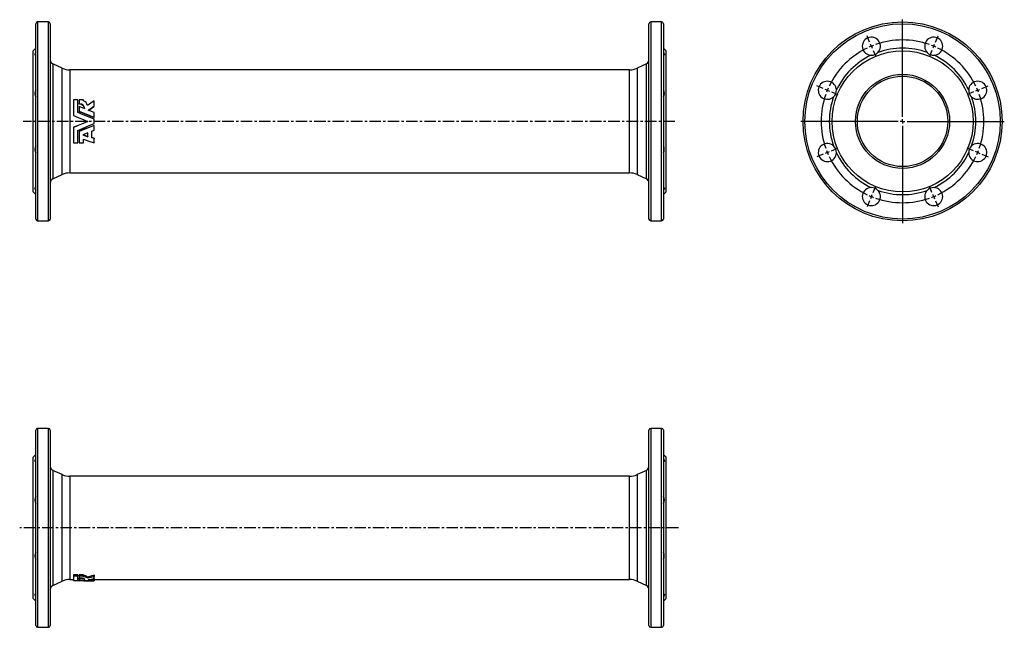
# Model space of a CAD drawing. Extents: x 54 to 1143, y 79 to 751.
import ezdxf

# ---------------------------------------------------------------- set-up
doc = ezdxf.new("R2010")
doc.units = 0
doc.linetypes.add('CENTERX2', pattern=[20.32, 12.7, -2.54, 2.54, -2.54])
doc.layers.get('0').update_dxf_attribs({"linetype": 'CONTINUOUS'})
doc.layers.add('FORMAT', color=7, linetype='CONTINUOUS')

# ---------------------------------------------------------------- blocks, each defined once
blk = doc.blocks.new('SW_CENTERMARKSYMBOL_0')
at = {"layer": 'FORMAT', "color": 0}
for p, q in [((0, 5), (0, 112.5)), ((-5, 0), (-112.5, 0)), ((0, 0), (-2.5, 0)), ((0, 0), (0, 2.5)), ((0, 0), (0, -2.5)), ((0, 0), (2.5, 0)), ((5, 0), (112.5, 0)), ((0, -5), (0, -112.5))]:
    blk.add_line(p, q, dxfattribs=at)
blk = doc.blocks.new('SW_CENTERMARKSYMBOL_1')
at = {"layer": 'FORMAT', "color": 0}
for p, q in [((-1.9, 4.6), (-4.8, 11.5)), ((70.8, 4.6), (73.7, 11.5)), ((0, 0), (-1, 2.3)), ((0, 0), (1, -2.3)), ((34.4, -78.1), (34.4, 2.5)), ((68.9, 0), (67.9, -2.3)), ((68.9, 0), (69.8, 2.3)), ((1.9, -4.6), (4.8, -11.5)), ((67, -4.6), (64.1, -11.5)), ((-53.3, -46.8), (-60.3, -43.9)), ((-48.7, -48.7), (-51, -47.8)), ((-48.7, -48.7), (-46.4, -49.7)), ((-44.1, -50.6), (-37.2, -53.5)), ((113, -50.6), (106, -53.5)), ((117.6, -48.7), (115.3, -49.7)), ((117.6, -48.7), (119.9, -47.8)), ((122.2, -46.8), (129.1, -43.9)), ((29.4, -83.1), (-51.2, -83.1)), ((34.4, -83.1), (31.9, -83.1)), ((34.4, -83.1), (34.4, -80.6)), ((34.4, -83.1), (34.4, -85.6)), ((34.4, -83.1), (36.9, -83.1)), ((39.4, -83.1), (120.1, -83.1)), ((34.4, -88.1), (34.4, -168.8)), ((-53.3, -119.5), (-60.3, -122.4)), ((-48.7, -117.6), (-51, -118.5)), ((-48.7, -117.6), (-46.4, -116.6)), ((-44.1, -115.7), (-37.2, -112.8)), ((113, -115.7), (106, -112.8)), ((117.6, -117.6), (115.3, -116.6)), ((117.6, -117.6), (119.9, -118.5)), ((122.2, -119.5), (129.1, -122.4)), ((1.9, -161.7), (4.8, -154.7)), ((67, -161.7), (64.1, -154.7)), ((-1.9, -170.9), (-4.8, -177.8)), ((0, -166.3), (-1, -168.6)), ((0, -166.3), (1, -164)), ((68.9, -166.3), (67.9, -164)), ((68.9, -166.3), (69.8, -168.6)), ((70.8, -170.9), (73.7, -177.8))]:
    blk.add_line(p, q, dxfattribs=at)
for start, end in [(112.5, 114.0915), (110.9085, 112.5), (70.6831, 109.3169), (67.5, 69.0915), (65.9085, 67.5), (115.6831, 154.3169), (25.6831, 64.3169), (160.6831, 199.3169), (157.5, 159.0915), (155.9085, 157.5), (22.5, 24.0915), (20.9085, 22.5), (340.6831, 19.3169), (200.9085, 202.5), (202.5, 204.0915), (335.9085, 337.5), (337.5, 339.0915), (205.6831, 244.3169), (295.6831, 334.3169), (245.9085, 247.5), (247.5, 249.0915), (250.6831, 289.3169), (290.9085, 292.5), (292.5, 294.0915)]:
    blk.add_arc((34.4, -83.1), 90, start, end, dxfattribs=at)

msp = doc.modelspace()

# ---------------------------------------------------------------- linework, layer by layer
at = {"color": 7, "linetype": 'CONTINUOUS'}
for p, q in [((72.2, 530.9), (72.2, 746.9)), ((86.2, 748.9), (74.2, 748.9)), ((88.2, 746.9), (88.2, 638.9)), ((750.2, 530.9), (750.2, 746.9)), ((764.2, 748.9), (752.2, 748.9)), ((766.2, 746.9), (766.2, 638.9)), ((72.2, 719.9), (69.2, 716.9)), ((769.2, 716.9), (766.2, 719.9)), ((69.2, 638.9), (69.2, 716.9)), ((769.2, 638.9), (769.2, 716.9)), ((101.3, 697.7), (91.1, 702.5)), ((747.3, 702.5), (737, 697.7)), ((728.6, 695.9), (109.8, 695.9)), ((118.5, 662.8), (113.8, 662.8)), ((118.5, 662.2), (118.5, 662.8)), ((124.9, 662.8), (120.3, 662.8)), ((126.3, 652.8), (120.3, 655.2)), ((124.9, 661.5), (124.9, 662.8)), ((124.9, 662.2), (124.9, 662.8)), ((124.9, 661.5), (124.9, 662.2)), ((136.6, 661.1), (136.6, 661.7)), ((136.6, 655.5), (136.6, 656)), ((113.8, 645.4), (113.8, 645.5)), ((120.3, 649.8), (120.3, 650.1)), ((136.6, 648.6), (130.2, 651.2)), ((136.6, 648.3), (136.6, 648.6)), ((136.6, 643.2), (136.6, 643.3)), ((69.2, 560.9), (69.2, 638.9)), ((88.2, 638.9), (88.2, 530.9)), ((113.8, 632.4), (113.8, 632.2)), ((136.6, 634.5), (136.6, 634.4)), ((766.2, 638.9), (766.2, 530.9)), ((769.2, 560.9), (769.2, 638.9)), ((120.3, 627.9), (120.3, 627.7)), ((129.8, 626.4), (124.1, 624.1)), ((124.1, 624.1), (129.8, 621.9)), ((124.6, 624.2), (129.8, 622.3)), ((129.8, 622.3), (129.8, 621.9)), ((134.1, 628.1), (136.6, 629.2)), ((136.6, 620.3), (134.1, 621.2)), ((136.6, 619.8), (134.1, 620.7)), ((113.8, 615.6), (113.8, 615)), ((113.8, 615), (118.5, 615)), ((120.3, 615.6), (120.3, 615)), ((120.3, 615), (124.9, 615)), ((136.6, 620.3), (136.6, 619.8)), ((91.1, 575.2), (101.3, 580)), ((109.8, 581.9), (728.6, 581.9)), ((737, 580), (747.3, 575.2)), ((69.2, 560.9), (72.2, 557.9)), ((766.2, 557.9), (769.2, 560.9)), ((74.2, 528.9), (86.2, 528.9)), ((752.2, 528.9), (764.2, 528.9)), ((72.2, 81.3), (72.2, 297.3)), ((86.2, 299.3), (74.2, 299.3)), ((88.2, 297.3), (88.2, 81.3)), ((750.2, 81.3), (750.2, 297.3)), ((764.2, 299.3), (752.2, 299.3)), ((766.2, 297.3), (766.2, 81.3)), ((72.2, 270.3), (69.2, 267.3)), ((69.2, 111.3), (69.2, 267.3)), ((769.2, 267.3), (766.2, 270.3)), ((769.2, 111.3), (769.2, 267.3)), ((101.3, 248.2), (91.1, 252.9)), ((747.3, 252.9), (737, 248.2)), ((728.6, 246.3), (109.8, 246.3)), ((109.8, 132.3), (113.8, 132.3)), ((118.5, 137.3), (113.8, 137.3)), ((113.8, 137.3), (113.8, 135.9)), ((118.5, 135.9), (113.8, 135.9)), ((113.8, 132.7), (113.8, 131.2)), ((113.8, 132.3), (113.8, 131.2)), ((118.5, 137.3), (118.5, 135.9)), ((120.3, 133), (118.5, 133.1)), ((124.9, 137.3), (120.3, 137.3)), ((120.3, 137.3), (120.3, 135.9)), ((124.9, 135.9), (120.3, 135.9)), ((120.3, 134.6), (120.3, 133.1)), ((120.3, 133.3), (120.3, 131.9)), ((126.3, 132.5), (120.3, 133.1)), ((124.9, 137.3), (124.9, 135.9)), ((124.9, 135.3), (124.9, 135.9)), ((129.4, 134.9), (129.4, 133.5)), ((129.8, 130.8), (136.6, 130.8)), ((136.6, 131.6), (130.2, 132.1)), ((136.6, 133.1), (135.7, 133.2)), ((136.6, 136.8), (136.6, 135.4)), ((136.6, 133.1), (136.6, 131.6)), ((136.6, 132.3), (728.6, 132.3)), ((136.6, 131), (136.6, 130.8)), ((136.6, 130.8), (136.6, 130.8)), ((91.1, 125.6), (101.3, 130.4)), ((737, 130.4), (747.3, 125.6)), ((69.2, 111.3), (72.2, 108.3)), ((766.2, 108.3), (769.2, 111.3)), ((74.2, 79.3), (86.2, 79.3)), ((752.2, 79.3), (764.2, 79.3))]:
    msp.add_line(p, q, dxfattribs=at)
at = {"color": 8, "linetype": 'CONTINUOUS'}
for p, q in [((74.2, 748.9), (74.2, 528.9)), ((86.2, 638.9), (86.2, 748.9)), ((752.2, 748.9), (752.2, 528.9)), ((764.2, 638.9), (764.2, 748.9)), ((91.1, 702.5), (91.1, 638.9)), ((101.3, 638.9), (101.3, 697.7)), ((737, 697.7), (737, 580)), ((747.3, 575.2), (747.3, 702.5)), ((109.8, 695.9), (109.8, 638.9)), ((728.6, 638.9), (728.6, 695.9)), ((86.2, 528.9), (86.2, 638.9)), ((91.1, 638.9), (91.1, 575.2)), ((101.3, 580), (101.3, 638.9)), ((109.8, 638.9), (109.8, 581.9)), ((728.6, 581.9), (728.6, 638.9)), ((764.2, 528.9), (764.2, 638.9)), ((74.2, 299.3), (74.2, 79.3)), ((86.2, 79.3), (86.2, 299.3)), ((752.2, 299.3), (752.2, 79.3)), ((764.2, 79.3), (764.2, 299.3)), ((91.1, 252.9), (91.1, 125.6)), ((747.3, 125.6), (747.3, 252.9)), ((101.3, 130.4), (101.3, 248.2)), ((109.8, 246.3), (109.8, 132.3)), ((728.6, 132.3), (728.6, 246.3)), ((737, 248.2), (737, 130.4))]:
    msp.add_line(p, q, dxfattribs=at)
at = {"color": 7, "linetype": 'CONTINUOUS', "flags": 128}
for points in [[(72.2, 715.2), (71.8, 714.7), (71.6, 714.2), (71.4, 713.7), (71.2, 713.3), (71.2, 712.9), (71.2, 712.6), (71.3, 712.4), (71.4, 712.2), (71.6, 712.1), (71.9, 712), (72.2, 712)], [(766.2, 715.2), (766.5, 714.7), (766.7, 714.2), (767, 713.7), (767.1, 713.3), (767.2, 712.9), (767.2, 712.6), (767.1, 712.4), (766.9, 712.2), (766.7, 712.1), (766.5, 712), (766.2, 712)], [(113.8, 662.8), (113.8, 660.4), (113.8, 658), (113.8, 655.6), (113.8, 653.1), (113.8, 650.6), (113.8, 648.1), (113.8, 645.5)], [(118.5, 648.8), (118.5, 651.2), (118.5, 653.6), (118.5, 655.9), (118.5, 658.3), (118.5, 660.5), (118.5, 662.8)], [(118.5, 648.8), (118.5, 651.4), (118.5, 654.1), (118.5, 656.9), (118.5, 659.5), (118.5, 662.2)], [(120.3, 662.8), (120.3, 660.6), (120.3, 658.4)], [(120.3, 657.9), (120.3, 658), (120.3, 658.2), (120.3, 658.4)], [(120.3, 655.2), (120.3, 652.6), (120.3, 650.1)], [(136.6, 661.7), (133, 659.1), (129.4, 656.4)], [(130.2, 651.2), (133.4, 653.6), (136.6, 656)], [(130.5, 651.1), (133.4, 653.2), (136.6, 655.5)], [(136.6, 656), (136.6, 657.9), (136.6, 659.8), (136.6, 661.7)], [(136.6, 655.5), (136.6, 657.4), (136.6, 659.3), (136.6, 661.1)], [(113.8, 645.5), (119.1, 643.3), (124.4, 641.1), (129.8, 638.9)], [(113.8, 645.4), (119.1, 643.2), (124.4, 641), (129.8, 638.9)], [(136.6, 641.3), (130.6, 643.8), (124.5, 646.3), (118.5, 648.8)], [(120.3, 650.1), (125.8, 647.8), (131.2, 645.6), (136.6, 643.3)], [(120.3, 649.8), (125.8, 647.6), (131.2, 645.4), (136.6, 643.2)], [(136.6, 643.3), (136.6, 646), (136.6, 648.6)], [(136.6, 643.2), (136.6, 644.9), (136.6, 646.6), (136.6, 648.3)], [(129.8, 638.9), (124.4, 636.6), (119.1, 634.4), (113.8, 632.2)], [(129.8, 638.9), (124.4, 636.7), (119.1, 634.5), (113.8, 632.4)], [(113.8, 632.4), (113.8, 629.9), (113.8, 627.4), (113.8, 625), (113.8, 622.6), (113.8, 620.2), (113.8, 617.9), (113.8, 615.6)], [(113.8, 632.2), (113.8, 629.7), (113.8, 627.1), (113.8, 624.6), (113.8, 622.2), (113.8, 619.7), (113.8, 617.3), (113.8, 615)], [(118.5, 628.9), (124.5, 631.4), (130.6, 633.9), (136.6, 636.4)], [(136.6, 634.5), (131.2, 632.3), (125.8, 630.1), (120.3, 627.9)], [(136.6, 634.4), (131.2, 632.1), (125.8, 629.9), (120.3, 627.7)], [(136.6, 636.4), (136.6, 638.9), (136.6, 641.3)], [(136.6, 629.2), (136.6, 631.8), (136.6, 634.4)], [(118.5, 615), (118.5, 617.2), (118.5, 619.5), (118.5, 621.8), (118.5, 624.1), (118.5, 626.5), (118.5, 628.9)], [(120.3, 627.9), (120.3, 625.4), (120.3, 622.9), (120.3, 620.4), (120.3, 618), (120.3, 615.6)], [(120.3, 627.7), (120.3, 625), (120.3, 622.5), (120.3, 619.9), (120.3, 617.4), (120.3, 615)], [(129.8, 621.9), (129.8, 623.4), (129.8, 624.9), (129.8, 626.4)], [(129.8, 622.3), (129.8, 623.8), (129.8, 625.2), (129.8, 626.4)], [(134.1, 620.7), (134.1, 623.2), (134.1, 625.6), (134.1, 628.1)], [(124.9, 615), (124.9, 617.1), (124.9, 619.2)], [(124.9, 619.2), (130.8, 617.1), (136.6, 615)], [(136.6, 615), (136.6, 617.4), (136.6, 619.8)], [(72.2, 565.7), (71.8, 565.7), (71.6, 565.6), (71.4, 565.5), (71.2, 565.3), (71.2, 565.1), (71.2, 564.7), (71.3, 564.4), (71.4, 564), (71.6, 563.6), (71.9, 563.1), (72.2, 562.5)], [(766.2, 565.7), (766.5, 565.7), (766.7, 565.6), (767, 565.5), (767.1, 565.3), (767.2, 565.1), (767.2, 564.7), (767.1, 564.4), (766.9, 564), (766.7, 563.6), (766.5, 563.1), (766.2, 562.5)], [(72.2, 265.6), (71.8, 265.1), (71.6, 264.6), (71.4, 264.1), (71.2, 263.7), (71.2, 263.3), (71.2, 263), (71.3, 262.8), (71.4, 262.6), (71.6, 262.5), (71.9, 262.4), (72.2, 262.4)], [(766.2, 265.6), (766.5, 265.1), (766.7, 264.6), (767, 264.1), (767.1, 263.7), (767.2, 263.3), (767.2, 263), (767.1, 262.8), (766.9, 262.6), (766.7, 262.5), (766.5, 262.4), (766.2, 262.4)], [(113.8, 137.3), (113.8, 136.3), (113.8, 135.4), (113.8, 134.7), (113.8, 134), (113.8, 133.4), (113.8, 133), (113.8, 132.7)], [(113.8, 135.9), (113.8, 134.9), (113.8, 134), (113.8, 133.2), (113.8, 132.5), (113.8, 132), (113.8, 131.5), (113.8, 131.2)], [(113.8, 131.2), (113.8, 131.5), (113.8, 132), (113.8, 132.3)], [(118.5, 131.6), (118.5, 132.1), (118.5, 132.7), (118.5, 133.3), (118.5, 134.1), (118.5, 135), (118.5, 135.9)], [(120.3, 137.3), (120.3, 136.7), (120.3, 136.1), (120.3, 135.6)], [(120.3, 135.9), (120.3, 135), (120.3, 134.2)], [(120.3, 135.6), (120.3, 135.2), (120.3, 134.9), (120.3, 134.2)], [(120.3, 134.6), (120.3, 134.1), (120.3, 133.7), (120.3, 133.3)], [(120.3, 134.2), (121.1, 134.1), (121.9, 134.1), (122.7, 134), (123.3, 133.9), (123.8, 133.8), (124.3, 133.6), (124.8, 133.5), (125.2, 133.3), (125.5, 133.2), (125.8, 133), (126, 132.8), (126.2, 132.7), (126.3, 132.5)], [(120.3, 133.1), (120.3, 132.4), (120.3, 131.9)], [(136.6, 136.8), (133, 135.8), (129.4, 134.9)], [(136.6, 135.4), (133, 134.4), (129.4, 133.5)], [(130.2, 132.1), (133.4, 132.7), (136.6, 133.3)], [(136.6, 133.3), (136.6, 134), (136.6, 134.7), (136.6, 135.4)], [(136.6, 131), (136.6, 131.2), (136.6, 131.6)], [(72.2, 116.1), (71.8, 116.1), (71.6, 116.1), (71.4, 115.9), (71.2, 115.8), (71.2, 115.5), (71.2, 115.2), (71.3, 114.8), (71.4, 114.4), (71.6, 114), (71.9, 113.5), (72.2, 113)], [(766.2, 116.1), (766.5, 116.1), (766.7, 116.1), (767, 115.9), (767.1, 115.8), (767.2, 115.5), (767.2, 115.2), (767.1, 114.8), (766.9, 114.4), (766.7, 114), (766.5, 113.5), (766.2, 113)]]:
    msp.add_lwpolyline(points, dxfattribs=at)
at = {"color": 7, "linetype": 'CONTINUOUS'}
for radius in [110, 78, 52, 50]:
    msp.add_circle((1030.6, 638.9), radius, dxfattribs=at)
at = {"color": 8, "linetype": 'CONTINUOUS'}
msp.add_circle((1030.6, 638.9), 108, dxfattribs=at)
at = {"color": 7, "linetype": 'CONTINUOUS'}
for centre, radius, start, end in [((74.2, 746.9), 2, 90, 180), ((86.2, 746.9), 2, 0, 90), ((752.2, 746.9), 2, 90, 180), ((764.2, 746.9), 2, 0, 90), ((996.1, 722), 10, 316.9178, 268.0822), ((1065, 722), 10, 271.9178, 223.0822), ((1030.6, 638.9), 81, 70.4254, 109.5746), ((1030.6, 638.9), 81, 115.4254, 154.5746), ((996.1, 722), 10, 268.0823, 316.9176), ((1065, 722), 10, 223.0823, 271.9178), ((1030.6, 638.9), 81, 25.4254, 64.5746), ((93.2, 707), 5, 180, 245), ((109.8, 715.9), 20, 245, 270), ((728.6, 715.9), 20, 270, 295), ((745.2, 707), 5, 295, 0), ((947.4, 673.3), 10, 1.9178, 313.0822), ((1113.7, 673.3), 10, 226.9178, 178.0822), ((78.8, 669.8), 7.67, 150.1468, 209.8532), ((759.5, 669.8), 7.67, 330.1468, 29.8532), ((1030.6, 638.9), 81, 160.4254, 199.5746), ((947.4, 673.3), 10, 313.0823, 1.9178), ((1113.7, 673.3), 10, 178.0823, 226.9176), ((1030.6, 638.9), 81, 340.4254, 19.5746), ((120.4, 652.6), 5.87, 2.301, 90.7335), ((120.5, 652.1), 5.78, 6.6073, 91.5639), ((122.6, 655), 6.92, 12.4788, 70.6993), ((79.1, 607.9), 7.91, 151.1343, 208.8657), ((759.2, 607.9), 7.91, 331.1343, 28.8657), ((947.4, 604.4), 10, 46.9178, 358.0822), ((947.4, 604.4), 10, 358.0823, 46.9176), ((1113.7, 604.4), 10, 181.9178, 133.0822), ((1113.7, 604.4), 10, 133.0823, 181.9178), ((1030.6, 638.9), 81, 205.4254, 244.5746), ((1030.6, 638.9), 81, 295.4254, 334.5746), ((109.8, 561.9), 20, 90, 115), ((728.6, 561.9), 20, 65, 90), ((93.2, 570.7), 5, 115, 180), ((745.2, 570.7), 5, 0, 65), ((996.1, 555.7), 10, 91.9178, 43.0822), ((996.1, 555.7), 10, 43.0823, 91.9178), ((1030.6, 638.9), 81, 250.4254, 289.5746), ((1065, 555.7), 10, 136.9178, 88.0822), ((1065, 555.7), 10, 88.0823, 136.9176), ((74.2, 530.9), 2, 180, 270), ((86.2, 530.9), 2, 270, 0), ((752.2, 530.9), 2, 180, 270), ((764.2, 530.9), 2, 270, 0), ((74.2, 297.3), 2, 90, 180), ((86.2, 297.3), 2, 0, 90), ((752.2, 297.3), 2, 90, 180), ((764.2, 297.3), 2, 0, 90), ((93.2, 257.5), 5, 180, 245), ((745.2, 257.5), 5, 295, 0), ((109.8, 266.3), 20, 245, 270), ((728.6, 266.3), 20, 270, 295), ((78.8, 220.2), 7.67, 150.1468, 209.8532), ((759.5, 220.2), 7.67, 330.1468, 29.8532), ((79.1, 158.3), 7.91, 151.1343, 208.8657), ((759.2, 158.3), 7.91, 331.1343, 28.8657), ((109.8, 112.3), 20, 90, 115), ((129.8, 466.9), 336.1, 267.2701, 269.9984), ((129.8, 466.7), 335.9, 267.2681, 269.9981), ((142.6, 468.8), 338, 265.9178, 268.9914), ((147.5, 470.5), 339.8, 265.4128, 268.1637), ((124.6, 129.4), 7.28, 48.775, 87.4088), ((124.5, 128.1), 7.23, 48.0233, 87.1203), ((728.6, 112.3), 20, 65, 90), ((93.2, 121.1), 5, 115, 180), ((745.2, 121.1), 5, 0, 65), ((74.2, 81.3), 2, 180, 270), ((86.2, 81.3), 2, 270, 0), ((752.2, 81.3), 2, 180, 270), ((764.2, 81.3), 2, 270, 0)]:
    msp.add_arc(centre, radius, start, end, dxfattribs=at)
at = {"layer": 'FORMAT', "linetype": 'CENTERX2'}
for p, q in [((778.8, 638.9), (58.2, 638.9)), ((782.7, 189.3), (54.4, 189.3))]:
    msp.add_line(p, q, dxfattribs=at)

# ---------------------------------------------------------------- block references
at = {"layer": 'FORMAT'}
for name, p in [('SW_CENTERMARKSYMBOL_0', (1030.6, 638.9)), ('SW_CENTERMARKSYMBOL_1', (996.1, 722))]:
    msp.add_blockref(name, p, dxfattribs=at)

doc.saveas('drawing.dxf')
